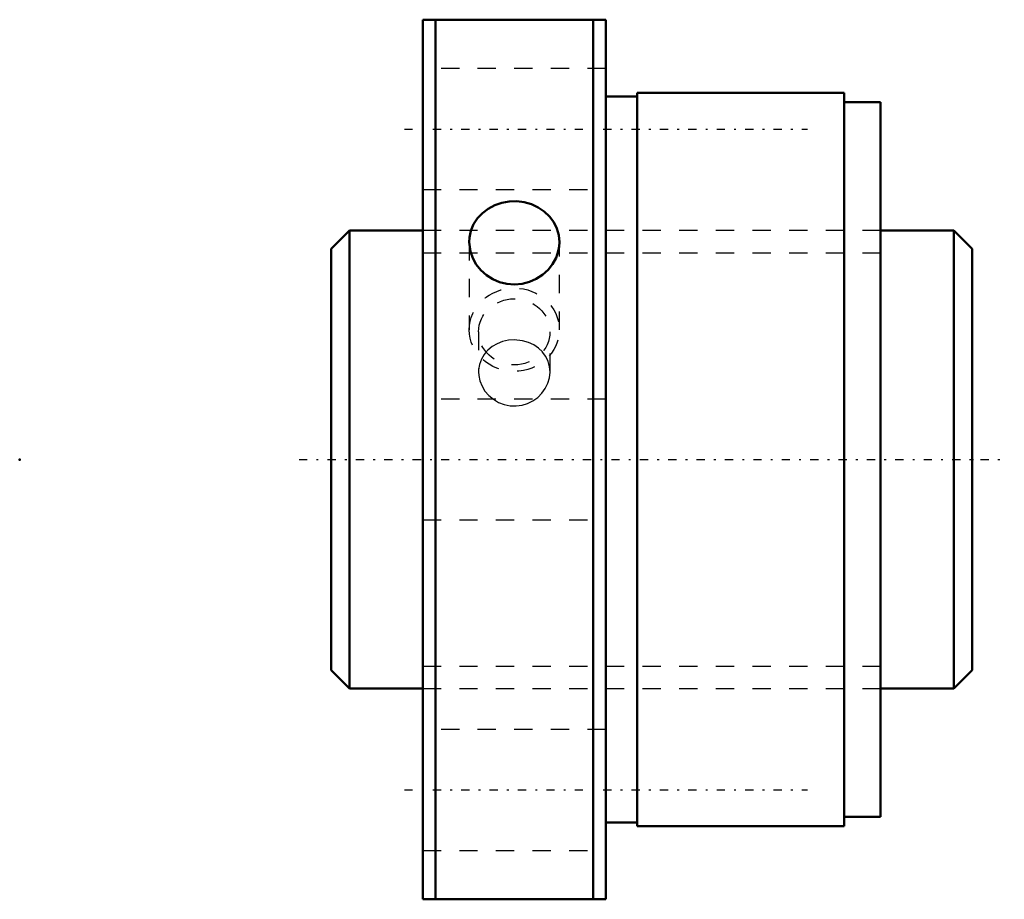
# Model space of a CAD drawing. Header units: millimetres. Extents: x -22 to 31.8, y -24 to 24.
import ezdxf

# ---------------------------------------------------------------- set-up
doc = ezdxf.new("R2010")
doc.units = ezdxf.units.MM
doc.linetypes.add('Center', pattern=[1.5, 0.45, -0.5, 0.05, -0.5])
doc.linetypes.add('Dashed', pattern=[2, 1, -1])
for name, color, linetype, lineweight in [('2d ConnectionPoints', 7, 'Continuous', 50), ('AM_0', 7, 'Continuous', 50), ('AM_5', 3, 'Continuous', 25), ('AM_7', 7, 'Center', 25), ('AM_9', 6, 'Dashed', 25)]:
    doc.layers.add(name, color=color, linetype=linetype, lineweight=lineweight)

# ---------------------------------------------------------------- blocks, each defined once
blk = doc.blocks.new('1_SDA_V_serieSDA2505V_3nut_0_in_SDA2505V_3G0_35LC0_0G000__0')
at = {"layer": 'AM_0'}
for p, q in [((0, 24), (0, -24)), ((10, 24), (0, 24)), ((0.7, 24), (0.7, -24)), ((9.3, 24), (9.3, -24)), ((10, 24), (10, -24)), ((11.7, 20), (11.7, -20)), ((23, 20), (11.7, 20)), ((23, 20), (23, -20)), ((11.7, 19.8), (10, 19.8)), ((25, 19.5), (23, 19.5)), ((25, 19.5), (25, -19.5)), ((10, -19.8), (11.7, -19.8)), ((23, -19.5), (25, -19.5)), ((11.7, -20), (23, -20)), ((0, -24), (10, -24))]:
    blk.add_line(p, q, dxfattribs=at)
for points in [[(7.459, 11.863), (7.423, 12.243), (7.32, 12.61), (7.151, 12.953), (6.922, 13.265), (6.637, 13.536), (6.307, 13.76), (5.938, 13.931), (5.543, 14.043), (5.133, 14.094), (4.719, 14.083), (4.314, 14.01), (3.929, 13.877), (3.573, 13.688), (3.258, 13.448), (2.992, 13.161), (2.782, 12.836), (2.636, 12.482), (2.556, 12.108), (2.542, 11.863)], [(2.542, 11.863), (2.546, 11.727), (2.605, 11.347), (2.733, 10.98), (2.923, 10.637), (3.173, 10.327), (3.475, 10.059), (3.82, 9.842), (4.2, 9.682), (4.601, 9.586), (5.014, 9.555), (5.426, 9.59), (5.825, 9.69), (6.201, 9.853), (6.543, 10.072), (6.842, 10.343), (7.089, 10.656), (7.277, 11.003), (7.401, 11.372), (7.444, 11.616), (7.459, 11.863)]]:
    blk.add_lwpolyline(points, dxfattribs=at)
at = {"layer": 'AM_7'}
for p, q in [((-1, 18.031), (21, 18.031)), ((-1, -18.031), (21, -18.031))]:
    blk.add_line(p, q, dxfattribs=at)
at = {"layer": 'AM_9'}
for p, q in [((10, 21.331), (0, 21.331)), ((0, 14.731), (10, 14.731)), ((25, 12.5), (0, 12.5)), ((2.542, 11.863), (2.542, 7.08)), ((7.459, 7.08), (7.459, 11.863)), ((3.05, 6.967), (3.05, 4.783)), ((6.95, 4.783), (6.95, 6.967)), ((10, 3.3), (0, 3.3)), ((0, -3.3), (10, -3.3)), ((0, -12.5), (25, -12.5)), ((10, -14.731), (0, -14.731)), ((0, -21.331), (10, -21.331))]:
    blk.add_line(p, q, dxfattribs=at)
for points in [[(5, 6.527), (4.68, 6.504), (4.359, 6.433), (4.066, 6.32), (3.79, 6.161), (3.554, 5.966), (3.46, 5.867)], [(6.535, 5.873), (6.323, 6.075), (6.061, 6.254), (5.775, 6.388), (5.457, 6.48), (5, 6.527)], [(3.46, 5.867), (3.353, 5.732), (3.203, 5.473), (3.1, 5.185), (3.054, 4.892), (3.05, 4.784)], [(6.95, 4.783), (6.926, 5.063), (6.847, 5.354), (6.72, 5.619), (6.542, 5.865), (6.535, 5.873)], [(3.05, 4.784), (3.062, 4.585), (3.123, 4.291), (3.239, 4), (3.4, 3.735), (3.61, 3.491), (3.856, 3.286), (4.142, 3.119), (4.444, 3.003), (4.772, 2.937), (5.094, 2.926), (5.422, 2.969), (5.728, 3.062), (6.021, 3.206), (6.28, 3.392), (6.511, 3.621), (6.694, 3.878), (6.834, 4.166), (6.919, 4.46), (6.95, 4.769), (6.95, 4.783)]]:
    blk.add_lwpolyline(points, dxfattribs=at)
for centre, major_axis in [((5, 7.08), (-2.459, 0)), ((5, 6.967), (-1.95, 0))]:
    blk.add_ellipse(centre, major_axis=major_axis, ratio=0.92388, dxfattribs=at)
blk = doc.blocks.new('2_000SDA2505V_30Shaft_0_in_SDA2505V_3G0_35LC0_0G000__0')
at = {"layer": 'AM_0'}
for p, q in [((-4, 12.5), (-5, 11.5)), ((0, 12.5), (-4, 12.5)), ((-4, 12.5), (-4, -12.5)), ((29, 12.5), (25, 12.5)), ((30, 11.5), (29, 12.5)), ((29, 12.5), (29, -12.5)), ((-5, 11.5), (-5, -11.5)), ((30, 11.5), (30, -11.5)), ((-5, -11.5), (-4, -12.5)), ((29, -12.5), (30, -11.5)), ((-4, -12.5), (0, -12.5)), ((25, -12.5), (29, -12.5))]:
    blk.add_line(p, q, dxfattribs=at)
at = {"layer": 'AM_5', "linetype": 'Dashed'}
for p, q in [((0, 11.273), (25, 11.273)), ((0, -11.273), (25, -11.273))]:
    blk.add_line(p, q, dxfattribs=at)
at = {"layer": 'AM_7'}
blk.add_line((-6.75, 0), (31.75, 0), dxfattribs=at)
at = {"layer": 'AM_9'}
for p, q in [((25, 12.5), (0, 12.5)), ((0, -12.5), (25, -12.5))]:
    blk.add_line(p, q, dxfattribs=at)

msp = doc.modelspace()

# ---------------------------------------------------------------- linework, layer by layer
at = {"layer": '2d ConnectionPoints'}
for p in [(-22, 0), (0, 0), (30, 0)]:
    msp.add_point(p, dxfattribs=at)

# ---------------------------------------------------------------- block references
for name in ['1_SDA_V_serieSDA2505V_3nut_0_in_SDA2505V_3G0_35LC0_0G000__0', '2_000SDA2505V_30Shaft_0_in_SDA2505V_3G0_35LC0_0G000__0']:
    msp.add_blockref(name, (0, 0))

doc.saveas('drawing.dxf')
